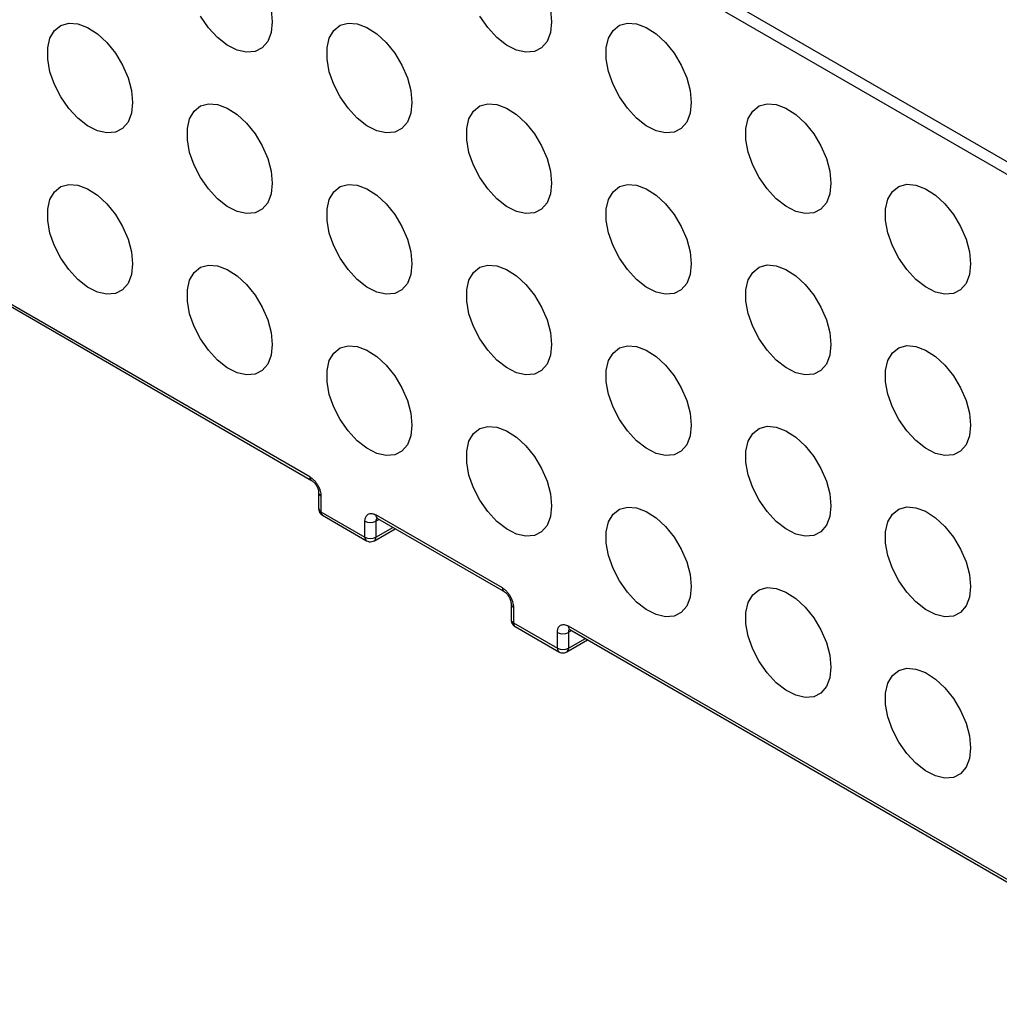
# Model space of a CAD drawing. Header units: millimetres. Extents: x 6 to 273, y 6 to 210.
# Tile 10 of 13: x 199 to 225, y 141 to 166. Entities that reach past the tile are written whole.
import ezdxf

# ---------------------------------------------------------------- set-up
doc = ezdxf.new("R2010")
doc.units = ezdxf.units.MM

msp = doc.modelspace()

# ---------------------------------------------------------------- linework, layer by layer
for p, q in [((213.722, 168.765), (226.875, 161.173)), ((213.581, 168.52), (226.733, 160.928)), ((206.934, 154.23), (190.246, 163.864)), ((190.288, 163.772), (206.976, 154.139)), ((207.158, 153.822), (207.158, 153.414)), ((207.217, 153.74), (207.217, 153.332)), ((207.217, 153.332), (208.348, 152.679)), ((207.258, 153.241), (208.39, 152.588)), ((211.884, 151.373), (208.631, 153.251)), ((208.348, 152.679), (208.348, 153.087)), ((208.714, 153.135), (208.631, 153.087)), ((208.631, 153.087), (208.631, 152.679)), ((208.631, 152.679), (209.068, 152.931)), ((208.662, 153.169), (208.673, 153.159)), ((208.673, 153.159), (211.925, 151.281)), ((208.59, 152.588), (209.126, 152.897)), ((212.108, 150.965), (212.108, 150.556)), ((212.167, 150.883), (212.167, 150.475)), ((212.167, 150.475), (213.298, 149.822)), ((230.269, 140.76), (213.581, 150.393)), ((212.208, 150.383), (213.339, 149.73)), ((213.298, 149.822), (213.298, 150.23)), ((213.664, 150.278), (213.581, 150.23)), ((213.581, 150.23), (213.581, 149.822)), ((213.612, 150.312), (213.622, 150.302)), ((213.622, 150.302), (230.31, 140.668)), ((213.539, 149.73), (214.076, 150.04)), ((213.581, 149.822), (214.017, 150.074))]:
    msp.add_line(p, q)
at = {"flags": 128}
for points in [[(205.936, 166.236), (205.965, 165.927)], [(213.12, 166.237), (213.15, 165.928)], [(202.373, 163.853), (202.344, 163.578), (202.257, 163.352), (202.117, 163.187), (201.932, 163.093), (201.711, 163.073), (201.468, 163.129), (201.214, 163.259), (200.963, 163.455), (200.729, 163.706), (200.525, 163.999), (200.362, 164.319), (200.247, 164.647), (200.189, 164.967), (200.189, 165.261), (200.247, 165.513), (200.362, 165.71), (200.525, 165.84), (200.729, 165.898), (200.963, 165.88), (201.214, 165.786), (201.468, 165.622), (201.711, 165.397), (201.932, 165.123), (202.117, 164.814), (202.257, 164.488), (202.344, 164.162), (202.373, 163.853)], [(205.965, 165.927), (205.936, 165.652), (205.849, 165.427), (205.709, 165.262), (205.524, 165.167), (205.303, 165.147), (205.06, 165.204), (204.806, 165.333), (204.555, 165.529), (204.321, 165.78), (204.117, 166.074)], [(209.557, 163.854), (209.528, 163.579), (209.441, 163.353), (209.301, 163.188), (209.116, 163.093), (208.896, 163.074), (208.652, 163.13), (208.398, 163.26), (208.147, 163.455), (207.913, 163.707), (207.709, 164), (207.546, 164.319), (207.432, 164.648), (207.373, 164.968), (207.373, 165.262), (207.432, 165.514), (207.546, 165.71), (207.709, 165.841), (207.913, 165.899), (208.147, 165.88), (208.398, 165.787), (208.652, 165.623), (208.896, 165.398), (209.116, 165.124), (209.301, 164.815), (209.441, 164.489), (209.528, 164.163), (209.557, 163.854)], [(213.15, 165.928), (213.12, 165.653), (213.033, 165.427), (212.893, 165.262), (212.708, 165.168), (212.488, 165.148), (212.244, 165.204), (211.99, 165.334), (211.739, 165.53), (211.506, 165.781), (211.301, 166.074)], [(216.742, 163.854), (216.712, 163.579), (216.625, 163.354), (216.485, 163.189), (216.3, 163.094), (216.08, 163.074), (215.836, 163.131), (215.582, 163.26), (215.331, 163.456), (215.098, 163.707), (214.894, 164.001), (214.73, 164.32), (214.616, 164.649), (214.557, 164.968), (214.557, 165.262), (214.616, 165.514), (214.73, 165.711), (214.894, 165.842), (215.098, 165.899), (215.331, 165.881), (215.582, 165.787), (215.836, 165.624), (216.08, 165.398), (216.3, 165.124), (216.485, 164.816), (216.625, 164.49), (216.712, 164.163), (216.742, 163.854)], [(205.965, 161.779), (205.936, 161.504), (205.849, 161.279), (205.709, 161.114), (205.524, 161.019), (205.303, 160.999), (205.06, 161.056), (204.806, 161.185), (204.555, 161.381), (204.321, 161.632), (204.117, 161.926), (203.954, 162.245), (203.839, 162.574), (203.781, 162.893), (203.781, 163.187), (203.839, 163.439), (203.954, 163.636), (204.117, 163.767), (204.321, 163.824), (204.555, 163.806), (204.806, 163.712), (205.06, 163.548), (205.303, 163.323), (205.524, 163.049), (205.709, 162.741), (205.849, 162.415), (205.936, 162.088), (205.965, 161.779)], [(213.15, 161.78), (213.12, 161.505), (213.033, 161.279), (212.893, 161.114), (212.708, 161.02), (212.488, 161), (212.244, 161.056), (211.99, 161.186), (211.739, 161.382), (211.506, 161.633), (211.301, 161.926), (211.138, 162.246), (211.024, 162.574), (210.965, 162.894), (210.965, 163.188), (211.024, 163.44), (211.138, 163.637), (211.301, 163.767), (211.506, 163.825), (211.739, 163.807), (211.99, 163.713), (212.244, 163.549), (212.488, 163.324), (212.708, 163.05), (212.893, 162.741), (213.033, 162.415), (213.12, 162.089), (213.15, 161.78)], [(220.334, 161.781), (220.304, 161.506), (220.217, 161.28), (220.077, 161.115), (219.892, 161.02), (219.672, 161.001), (219.428, 161.057), (219.174, 161.187), (218.923, 161.382), (218.69, 161.634), (218.486, 161.927), (218.322, 162.246), (218.208, 162.575), (218.149, 162.895), (218.149, 163.189), (218.208, 163.441), (218.322, 163.637), (218.486, 163.768), (218.69, 163.826), (218.923, 163.807), (219.174, 163.714), (219.428, 163.55), (219.672, 163.325), (219.892, 163.051), (220.077, 162.742), (220.217, 162.416), (220.304, 162.09), (220.334, 161.781)], [(202.373, 159.705), (202.344, 159.43), (202.257, 159.204), (202.117, 159.039), (201.932, 158.945), (201.711, 158.925), (201.468, 158.981), (201.214, 159.111), (200.963, 159.307), (200.729, 159.558), (200.525, 159.851), (200.362, 160.171), (200.247, 160.499), (200.189, 160.819), (200.189, 161.113), (200.247, 161.365), (200.362, 161.562), (200.525, 161.692), (200.729, 161.75), (200.963, 161.732), (201.214, 161.638), (201.468, 161.474), (201.711, 161.249), (201.932, 160.975), (202.117, 160.666), (202.257, 160.34), (202.344, 160.014), (202.373, 159.705)], [(209.557, 159.706), (209.528, 159.431), (209.441, 159.205), (209.301, 159.04), (209.116, 158.945), (208.896, 158.926), (208.652, 158.982), (208.398, 159.112), (208.147, 159.307), (207.913, 159.559), (207.709, 159.852), (207.546, 160.171), (207.432, 160.5), (207.373, 160.82), (207.373, 161.114), (207.432, 161.366), (207.546, 161.562), (207.709, 161.693), (207.913, 161.751), (208.147, 161.732), (208.398, 161.639), (208.652, 161.475), (208.896, 161.25), (209.116, 160.976), (209.301, 160.667), (209.441, 160.341), (209.528, 160.014), (209.557, 159.706)], [(216.742, 159.706), (216.712, 159.431), (216.625, 159.206), (216.485, 159.041), (216.3, 158.946), (216.08, 158.926), (215.836, 158.983), (215.582, 159.112), (215.331, 159.308), (215.098, 159.559), (214.894, 159.853), (214.73, 160.172), (214.616, 160.501), (214.557, 160.82), (214.557, 161.114), (214.616, 161.366), (214.73, 161.563), (214.894, 161.694), (215.098, 161.751), (215.331, 161.733), (215.582, 161.639), (215.836, 161.475), (216.08, 161.25), (216.3, 160.976), (216.485, 160.668), (216.625, 160.342), (216.712, 160.015), (216.742, 159.706)], [(223.926, 159.707), (223.896, 159.432), (223.809, 159.206), (223.669, 159.041), (223.484, 158.947), (223.264, 158.927), (223.02, 158.983), (222.766, 159.113), (222.516, 159.309), (222.282, 159.56), (222.078, 159.853), (221.914, 160.173), (221.8, 160.501), (221.741, 160.821), (221.741, 161.115), (221.8, 161.367), (221.914, 161.564), (222.078, 161.694), (222.282, 161.752), (222.516, 161.734), (222.766, 161.64), (223.02, 161.476), (223.264, 161.251), (223.484, 160.977), (223.669, 160.668), (223.809, 160.342), (223.896, 160.016), (223.926, 159.707)], [(205.965, 157.631), (205.936, 157.356), (205.849, 157.13), (205.709, 156.966), (205.524, 156.871), (205.303, 156.851), (205.06, 156.908), (204.806, 157.037), (204.555, 157.233), (204.321, 157.484), (204.117, 157.778), (203.954, 158.097), (203.839, 158.426), (203.781, 158.745), (203.781, 159.039), (203.839, 159.291), (203.954, 159.488), (204.117, 159.619), (204.321, 159.676), (204.555, 159.658), (204.806, 159.564), (205.06, 159.4), (205.303, 159.175), (205.524, 158.901), (205.709, 158.593), (205.849, 158.267), (205.936, 157.94), (205.965, 157.631)], [(213.15, 157.632), (213.12, 157.357), (213.033, 157.131), (212.893, 156.966), (212.708, 156.872), (212.488, 156.852), (212.244, 156.908), (211.99, 157.038), (211.739, 157.234), (211.506, 157.485), (211.301, 157.778), (211.138, 158.098), (211.024, 158.426), (210.965, 158.746), (210.965, 159.04), (211.024, 159.292), (211.138, 159.489), (211.301, 159.619), (211.506, 159.677), (211.739, 159.659), (211.99, 159.565), (212.244, 159.401), (212.488, 159.176), (212.708, 158.902), (212.893, 158.593), (213.033, 158.267), (213.12, 157.941), (213.15, 157.632)], [(220.334, 157.633), (220.304, 157.358), (220.217, 157.132), (220.077, 156.967), (219.892, 156.872), (219.672, 156.853), (219.428, 156.909), (219.174, 157.039), (218.923, 157.234), (218.69, 157.486), (218.486, 157.779), (218.322, 158.098), (218.208, 158.427), (218.149, 158.747), (218.149, 159.041), (218.208, 159.293), (218.322, 159.489), (218.486, 159.62), (218.69, 159.678), (218.923, 159.659), (219.174, 159.566), (219.428, 159.402), (219.672, 159.177), (219.892, 158.903), (220.077, 158.594), (220.217, 158.268), (220.304, 157.941), (220.334, 157.633)], [(209.557, 155.558), (209.528, 155.283), (209.441, 155.057), (209.301, 154.892), (209.116, 154.797), (208.896, 154.778), (208.652, 154.834), (208.398, 154.964), (208.147, 155.159), (207.913, 155.411), (207.709, 155.704), (207.546, 156.023), (207.432, 156.352), (207.373, 156.672), (207.373, 156.966), (207.432, 157.218), (207.546, 157.414), (207.709, 157.545), (207.913, 157.603), (208.147, 157.584), (208.398, 157.491), (208.652, 157.327), (208.896, 157.102), (209.116, 156.828), (209.301, 156.519), (209.441, 156.193), (209.528, 155.866), (209.557, 155.558)], [(216.742, 155.558), (216.712, 155.283), (216.625, 155.057), (216.485, 154.893), (216.3, 154.798), (216.08, 154.778), (215.836, 154.835), (215.582, 154.964), (215.331, 155.16), (215.098, 155.411), (214.894, 155.705), (214.73, 156.024), (214.616, 156.353), (214.557, 156.672), (214.557, 156.966), (214.616, 157.218), (214.73, 157.415), (214.894, 157.546), (215.098, 157.603), (215.331, 157.585), (215.582, 157.491), (215.836, 157.327), (216.08, 157.102), (216.3, 156.828), (216.485, 156.52), (216.625, 156.194), (216.712, 155.867), (216.742, 155.558)], [(223.926, 155.559), (223.896, 155.284), (223.809, 155.058), (223.669, 154.893), (223.484, 154.799), (223.264, 154.779), (223.02, 154.835), (222.766, 154.965), (222.516, 155.161), (222.282, 155.412), (222.078, 155.705), (221.914, 156.025), (221.8, 156.353), (221.741, 156.673), (221.741, 156.967), (221.8, 157.219), (221.914, 157.416), (222.078, 157.546), (222.282, 157.604), (222.516, 157.586), (222.766, 157.492), (223.02, 157.328), (223.264, 157.103), (223.484, 156.829), (223.669, 156.52), (223.809, 156.194), (223.896, 155.868), (223.926, 155.559)], [(213.15, 153.484), (213.12, 153.209), (213.033, 152.983), (212.893, 152.818), (212.708, 152.724), (212.488, 152.704), (212.244, 152.76), (211.99, 152.89), (211.739, 153.086), (211.506, 153.337), (211.301, 153.63), (211.138, 153.95), (211.024, 154.278), (210.965, 154.598), (210.965, 154.892), (211.024, 155.144), (211.138, 155.341), (211.301, 155.471), (211.506, 155.529), (211.739, 155.51), (211.99, 155.417), (212.244, 155.253), (212.488, 155.028), (212.708, 154.754), (212.893, 154.445), (213.033, 154.119), (213.12, 153.793), (213.15, 153.484)], [(220.334, 153.485), (220.304, 153.21), (220.217, 152.984), (220.077, 152.819), (219.892, 152.724), (219.672, 152.704), (219.428, 152.761), (219.174, 152.891), (218.923, 153.086), (218.69, 153.338), (218.486, 153.631), (218.322, 153.95), (218.208, 154.279), (218.149, 154.599), (218.149, 154.893), (218.208, 155.145), (218.322, 155.341), (218.486, 155.472), (218.69, 155.53), (218.923, 155.511), (219.174, 155.418), (219.428, 155.254), (219.672, 155.029), (219.892, 154.755), (220.077, 154.446), (220.217, 154.12), (220.304, 153.793), (220.334, 153.485)], [(216.742, 151.41), (216.712, 151.135), (216.625, 150.909), (216.485, 150.745), (216.3, 150.65), (216.08, 150.63), (215.836, 150.687), (215.582, 150.816), (215.331, 151.012), (215.098, 151.263), (214.894, 151.556), (214.73, 151.876), (214.616, 152.205), (214.557, 152.524), (214.557, 152.818), (214.616, 153.07), (214.73, 153.267), (214.894, 153.398), (215.098, 153.455), (215.331, 153.437), (215.582, 153.343), (215.836, 153.179), (216.08, 152.954), (216.3, 152.68), (216.485, 152.372), (216.625, 152.045), (216.712, 151.719), (216.742, 151.41)], [(223.926, 151.411), (223.896, 151.136), (223.809, 150.91), (223.669, 150.745), (223.484, 150.651), (223.264, 150.631), (223.02, 150.687), (222.766, 150.817), (222.516, 151.013), (222.282, 151.264), (222.078, 151.557), (221.914, 151.877), (221.8, 152.205), (221.741, 152.525), (221.741, 152.819), (221.8, 153.071), (221.914, 153.268), (222.078, 153.398), (222.282, 153.456), (222.516, 153.437), (222.766, 153.344), (223.02, 153.18), (223.264, 152.955), (223.484, 152.681), (223.669, 152.372), (223.809, 152.046), (223.896, 151.72), (223.926, 151.411)], [(220.334, 149.336), (220.304, 149.062), (220.217, 148.836), (220.077, 148.671), (219.892, 148.576), (219.672, 148.556), (219.428, 148.613), (219.174, 148.742), (218.923, 148.938), (218.69, 149.189), (218.486, 149.483), (218.322, 149.802), (218.208, 150.131), (218.149, 150.451), (218.149, 150.745), (218.208, 150.997), (218.322, 151.193), (218.486, 151.324), (218.69, 151.382), (218.923, 151.363), (219.174, 151.269), (219.428, 151.106), (219.672, 150.881), (219.892, 150.607), (220.077, 150.298), (220.217, 149.972), (220.304, 149.645), (220.334, 149.336)], [(223.926, 147.263), (223.896, 146.988), (223.809, 146.762), (223.669, 146.597), (223.484, 146.503), (223.264, 146.483), (223.02, 146.539), (222.766, 146.669), (222.516, 146.865), (222.282, 147.116), (222.078, 147.409), (221.914, 147.729), (221.8, 148.057), (221.741, 148.377), (221.741, 148.671), (221.8, 148.923), (221.914, 149.12), (222.078, 149.25), (222.282, 149.308), (222.516, 149.289), (222.766, 149.196), (223.02, 149.032), (223.264, 148.807), (223.484, 148.533), (223.669, 148.224), (223.809, 147.898), (223.896, 147.572), (223.926, 147.263)]]:
    msp.add_lwpolyline(points, dxfattribs=at)
for centre, radius, start, end in [((207.032, 154.22), 0.0984, 173.6731, 235.2941), ((207.256, 153.831), 0.0984, 184.7061, 246.3317), ((207.258, 153.424), 0.101, 185.6948, 245.6253), ((207.312, 153.32), 0.0959, 172.7442, 235.9436), ((208.726, 153.239), 0.0959, 172.7442, 235.9436), ((208.737, 153.096), 0.107, 135.6756, 184.6987), ((208.49, 153.36), 0.307, 242.6097, 297.3903), ((208.49, 152.952), 0.307, 242.6097, 297.3903), ((208.446, 152.668), 0.0986, 173.6979, 235.0217), ((208.531, 152.669), 0.101, 305.698, 5.6204), ((211.982, 151.362), 0.0984, 173.6731, 235.2941), ((212.206, 150.973), 0.0984, 184.7061, 246.3317), ((212.208, 150.566), 0.101, 185.6948, 245.6253), ((212.262, 150.463), 0.0959, 172.7442, 235.9436), ((213.676, 150.381), 0.0959, 172.7442, 235.9436), ((213.439, 150.503), 0.307, 242.6097, 297.3903), ((213.687, 150.239), 0.107, 135.6756, 184.6987), ((213.396, 149.811), 0.0986, 173.6979, 235.0217), ((213.439, 150.095), 0.307, 242.6097, 297.3903), ((213.481, 149.812), 0.101, 305.698, 5.6204)]:
    msp.add_arc(centre, radius, start, end)
for points, knots in [([(206.934, 154.23), (206.946, 154.223), (206.969, 154.209), (207.004, 154.18), (207.045, 154.142), (207.09, 154.089), (207.135, 154.021), (207.172, 153.947), (207.198, 153.874), (207.214, 153.804), (207.216, 153.762), (207.217, 153.74)], [0, 0, 0, 0, 0.079597, 0.159223, 0.240129, 0.368602, 0.500069, 0.628543, 0.760011, 0.879282, 1, 1, 1, 1]), ([(206.976, 154.139), (206.999, 154.122), (207.047, 154.088), (207.108, 154.004), (207.15, 153.91), (207.156, 153.851), (207.158, 153.822)], [0, 0, 0, 0, 0.249998, 0.499997, 0.749998, 1, 1, 1, 1]), ([(207.159, 153.414), (207.159, 153.411), (207.157, 153.388), (207.168, 153.344), (207.2, 153.287), (207.234, 153.25), (207.258, 153.242), (207.259, 153.241)], [0, 0, 0, 0, 0.040608, 0.32567, 0.640779, 0.982114, 1, 1, 1, 1]), ([(208.348, 153.087), (208.349, 153.101), (208.35, 153.127), (208.357, 153.164), (208.37, 153.203), (208.393, 153.242), (208.429, 153.273), (208.475, 153.289), (208.525, 153.29), (208.578, 153.278), (208.613, 153.26), (208.631, 153.251)], [0, 0, 0, 0, 0.079597, 0.159223, 0.240129, 0.368602, 0.500069, 0.628543, 0.760011, 0.879282, 1, 1, 1, 1]), ([(208.39, 152.588), (208.412, 152.578), (208.455, 152.558), (208.528, 152.559), (208.569, 152.579), (208.589, 152.588)], [0, 0, 0, 0, 0.342526, 0.684451, 1, 1, 1, 1]), ([(211.884, 151.373), (211.896, 151.366), (211.919, 151.351), (211.954, 151.323), (211.995, 151.284), (212.04, 151.231), (212.085, 151.163), (212.122, 151.09), (212.148, 151.017), (212.164, 150.946), (212.166, 150.904), (212.167, 150.883)], [0, 0, 0, 0, 0.079597, 0.159223, 0.240129, 0.368602, 0.500069, 0.628543, 0.760011, 0.879282, 1, 1, 1, 1]), ([(211.925, 151.281), (211.949, 151.264), (211.997, 151.23), (212.058, 151.147), (212.1, 151.052), (212.105, 150.994), (212.108, 150.965)], [0, 0, 0, 0, 0.249998, 0.499997, 0.749998, 1, 1, 1, 1]), ([(212.109, 150.556), (212.109, 150.554), (212.107, 150.531), (212.118, 150.486), (212.15, 150.43), (212.184, 150.393), (212.207, 150.384), (212.208, 150.384)], [0, 0, 0, 0, 0.040608, 0.32567, 0.640779, 0.982114, 1, 1, 1, 1]), ([(213.298, 150.23), (213.298, 150.243), (213.299, 150.27), (213.306, 150.306), (213.319, 150.346), (213.343, 150.385), (213.379, 150.415), (213.424, 150.432), (213.474, 150.433), (213.527, 150.421), (213.563, 150.403), (213.581, 150.393)], [0, 0, 0, 0, 0.079597, 0.159223, 0.240129, 0.368602, 0.500069, 0.628543, 0.760011, 0.879282, 1, 1, 1, 1]), ([(213.34, 149.731), (213.362, 149.721), (213.405, 149.701), (213.478, 149.702), (213.519, 149.721), (213.539, 149.73)], [0, 0, 0, 0, 0.3425262, 0.6844508, 1, 1, 1, 1])]:
    msp.add_open_spline(points, degree=3, knots=knots)

doc.saveas('drawing.dxf')
